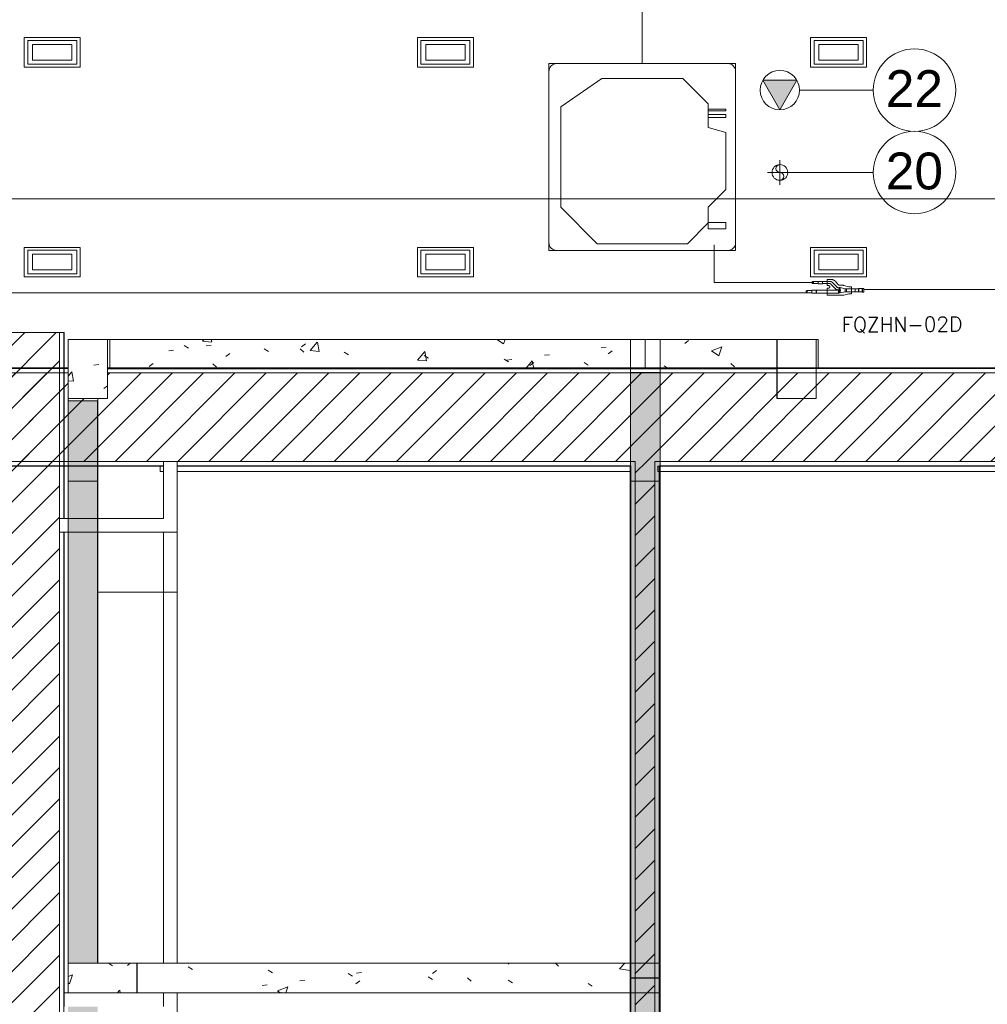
# Model space of a CAD drawing. Header units: metres. Extents: x 3 to 43.5, y -74 to -48.5.
# Tile 16 of 209: x 11.5 to 16.4, y -57.6 to -52.6. Entities that reach past the tile are written whole.
import ezdxf

# ---------------------------------------------------------------- set-up
doc = ezdxf.new("R2010")
doc.units = ezdxf.units.M
doc.linetypes.add('IMPORT-DASHDOT', pattern=[25.4, 12.7, -6.35, 0, -6.35])
doc.linetypes.add('Oculto 1_5', pattern=[0.0022, 0.0015, -0.0007])
for name, color, linetype, lineweight, true_color in [('1PAV - FRIG_dwg', 7, 'Continuous', 18, 0x767676), ('HVAC-RFNT', 30, 'Continuous', 18, 0xff7f00), ('M-EQPM-IDEN', 1, 'Continuous', 9, 0xff0000), ('M-MNTG-IDEN', 1, 'Continuous', 9, 0xff0000), ('TUB_FRIGO', 30, 'Continuous', 18, 0xff7f00)]:
    doc.layers.add(name, color=color, linetype=linetype, lineweight=lineweight, true_color=true_color)
for name, color, linetype, lineweight in [('A-CLNG', 7, 'Continuous', 18), ('A-COLS', 7, 'Continuous', 18), ('A-WALL', 7, 'Continuous', 18), ('A-WALL-PATT', 7, 'Continuous', 18), ('E-LITE-EQPM', 7, 'Continuous', 18), ('G-ANNO-SYMB', 7, 'Continuous', 9), ('I-WALL', 7, 'Continuous', 18), ('M-EQPM', 7, 'Continuous', 18), ('M-MNTG', 7, 'Continuous', 18), ('S-BEAM', 7, 'Continuous', 18), ('S-COLS', 7, 'Continuous', 18)]:
    doc.layers.add(name, color=color, linetype=linetype, lineweight=lineweight)
doc.styles.add('Arial_1', font='arial.ttf', dxfattribs={"height": 0.1875})
doc.styles.add('RomanS', font='romans__.ttf', dxfattribs={"height": 0.075})
pattern_1 = [(50, (21.555, -62.9), (0.546555, -0.047815), [0.05715, -0.62865]), (355, (21.555, -62.9), (-0.105728, 0.573166), [0.04572, -0.50292]), (100.451, (21.601, -62.904), (0.440828, 0.525349), [0.04857, -0.53427]), (46.184, (21.555, -62.748), (0.813237, -0.12613), [0.08573, -0.94298]), (96.636, (21.623, -62.758), (0.712212, 0.742287), [0.07286, -0.80141]), (351.184, (21.555, -62.748), (0.712217, 0.742274), [0.06858, -0.75438]), (21, (21.631, -62.786), (0.454846, -0.306795), [0.05715, -0.62865]), (326, (21.631, -62.786), (0.185405, 0.55256), [0.04572, -0.50292]), (71.451, (21.669, -62.811), (0.640251, 0.245763), [0.04857, -0.53427]), (37.5, (21.555, -62.9), (0.009261, 0.2536672), [0.02515, -0.47168, 0.02515, -0.48539, -0.50482]), (37.5, (21.555, -62.9), (0.009261, 0.2536672), [-1.007, 0.02515, -0.47968]), (7.5, (21.555, -62.9), (0.200456, 0.300546), [0.02515, -0.26594, 0.02515, -0.46025, -0.1924]), (7.5, (21.555, -62.9), (0.200456, 0.300546), [-0.77648, 0.02515, -0.16726]), (327.5, (21.385, -62.9), (0.4067682, -0.0171882), [0.02515, -0.16535, 0.02515, -0.56921, -0.78867]), (327.5, (21.385, -62.9), (0.4067682, -0.0171882), [-0.78486, 0.02515, -0.76352]), (317.5, (21.309, -62.9), (0.444383, 0.0762794), [0.02515, -0.2225, 0.02515, -0.36957, -0.56007]), (317.5, (21.309, -62.9), (0.444383, 0.0762794), [-0.64237, 0.02515, -0.53492])]
pattern_2 = [(45, (21.555, -62.9), (-0.0795495, 0.0795495), [])]

# ---------------------------------------------------------------- blocks, each defined once
blk = doc.blocks.new('Concreto-Retangular-Coluna - 20 X 30-8055831-1PAV - FRIGORÍFICA')
at = {"layer": 'S-COLS', "true_color": 0xaaaaaa}
h = blk.add_hatch(dxfattribs=at)
h.set_pattern_fill('FP_19', color=253, style=0, pattern_type=2)
h.set_pattern_definition([(230, (-9.715, 8.553), (-0.546555, 0.047815), [0.05715, -0.62865]), (175, (-9.715, 8.553), (0.105728, -0.573166), [0.04572, -0.50292]), (280.451, (-9.761, 8.557), (-0.440828, -0.52535), [0.04857, -0.53427]), (226.184, (-9.715, 8.401), (-0.813237, 0.12613), [0.08572, -0.94297]), (276.636, (-9.783, 8.411), (-0.71221, -0.742287), [0.07286, -0.80141]), (171.184, (-9.715, 8.401), (-0.712217, -0.742274), [0.06858, -0.75438]), (201, (-9.792, 8.439), (-0.454846, 0.306795), [0.05715, -0.62865]), (146, (-9.792, 8.439), (-0.185405, -0.55256), [0.04572, -0.50292]), (251.451, (-9.83, 8.464), (-0.64025, -0.245763), [0.04857, -0.53427]), (217.5, (-9.715, 8.553), (-0.009261, -0.2536672), [0.02515, -0.47168, 0.02515, -0.48539, -0.50483]), (217.5, (-9.715, 8.553), (-0.009261, -0.2536672), [-1.007, 0.02515, -0.47968]), (187.5, (-9.715, 8.553), (-0.200456, -0.300546), [0.02515, -0.26594, 0.02515, -0.46025, -0.19241]), (187.5, (-9.715, 8.553), (-0.200456, -0.300546), [-0.77648, 0.02515, -0.16726]), (147.5, (-9.545, 8.553), (-0.4067682, 0.0171882), [0.02515, -0.16535, 0.02515, -0.56921, -0.78867]), (147.5, (-9.545, 8.553), (-0.4067682, 0.0171882), [-0.78486, 0.02515, -0.76352]), (137.5, (-9.469, 8.553), (-0.444383, -0.076279), [0.02515, -0.2225, 0.02515, -0.36957, -0.56007]), (137.5, (-9.469, 8.553), (-0.444383, -0.076279), [-0.64237, 0.02515, -0.53492])])
h.paths.add_polyline_path([(0.1, 0.15), (-0.1, 0.15), (-0.1, -0.15), (0.1, -0.15)])
at = {"layer": 'S-COLS', "color": 253, "true_color": 0xaaaaaa}
for p, q in [((0.1, 0.15), (-0.1, 0.15)), ((-0.1, 0.15), (-0.1, -0.15)), ((0.1, -0.15), (0.1, 0.15)), ((-0.1, -0.15), (0.1, -0.15))]:
    blk.add_line(p, q, dxfattribs=at)
blk = doc.blocks.new('Paredes 25 - Paredes 21-7862988-1PAV - FRIGORÍFICA')
at = {"layer": 'A-WALL', "color": 253, "true_color": 0xaaaaaa}
for p, q in [((12.2076, -54.8416), (12.2076, -54.8679)), ((12.224, -54.8679), (12.2076, -54.8679)), ((14.599, -54.8679), (12.294, -54.8679)), ((32.649, -54.8415), (14.7398, -54.8415)), ((14.7398, -54.8415), (14.7398, -54.8679)), ((14.7398, -54.8679), (32.649, -54.8679))]:
    blk.add_line(p, q, dxfattribs=at)
blk = doc.blocks.new('Light_-_LED_Recessed_fixture_-_Double_19510 - Light_-_LED_Recessed_fixture_-_Double_19510-V137-1PAV - FRIGORÍFICA')
at = {"layer": 'E-LITE-EQPM', "color": 253, "true_color": 0xaaaaaa}
for p, q in [((-0.1425, 0.075), (-0.1425, -0.075)), ((0.1425, 0.075), (-0.1425, 0.075)), ((-0.1425, 0.075), (-0.1425, -0.075)), ((0.1425, 0.075), (-0.1425, 0.075)), ((0.125, 0.06), (-0.125, 0.06)), ((-0.125, 0.06), (-0.125, -0.06)), ((0.125, 0.06), (-0.125, 0.06)), ((-0.125, 0.06), (-0.125, -0.06)), ((0.125, -0.06), (0.125, 0.06)), ((0.125, -0.06), (0.125, 0.06)), ((0.1425, -0.075), (0.1425, 0.075)), ((0.1425, -0.075), (0.1425, 0.075)), ((0.1, 0.04), (-0.1, 0.04)), ((-0.1, 0.04), (-0.1, -0.04)), ((0.1, 0.04), (-0.1, 0.04)), ((-0.1, 0.04), (-0.1, -0.04)), ((0.1, -0.04), (0.1, 0.04)), ((0.1, -0.04), (0.1, 0.04)), ((-0.1, -0.04), (0.1, -0.04)), ((-0.1, -0.04), (0.1, -0.04)), ((-0.1425, -0.075), (0.1425, -0.075)), ((-0.1425, -0.075), (0.1425, -0.075)), ((-0.125, -0.06), (0.125, -0.06)), ((-0.125, -0.06), (0.125, -0.06))]:
    blk.add_line(p, q, dxfattribs=at)
blk = doc.blocks.new('Light_-_LED_Recessed_fixture_-_Double_19510 - Light_-_LED_Recessed_fixture_-_Double_19510-V138-1PAV - FRIGORÍFICA')
at = {"layer": 'E-LITE-EQPM', "color": 253, "true_color": 0xaaaaaa}
for p, q in [((-0.1425, 0.075), (-0.1425, -0.075)), ((0.1425, 0.075), (-0.1425, 0.075)), ((-0.1425, 0.075), (-0.1425, -0.075)), ((0.1425, 0.075), (-0.1425, 0.075)), ((0.125, 0.06), (-0.125, 0.06)), ((-0.125, 0.06), (-0.125, -0.06)), ((0.125, 0.06), (-0.125, 0.06)), ((-0.125, 0.06), (-0.125, -0.06)), ((0.125, -0.06), (0.125, 0.06)), ((0.125, -0.06), (0.125, 0.06)), ((0.1425, -0.075), (0.1425, 0.075)), ((0.1425, -0.075), (0.1425, 0.075)), ((0.1, 0.04), (-0.1, 0.04)), ((-0.1, 0.04), (-0.1, -0.04)), ((0.1, 0.04), (-0.1, 0.04)), ((-0.1, 0.04), (-0.1, -0.04)), ((0.1, -0.04), (0.1, 0.04)), ((0.1, -0.04), (0.1, 0.04)), ((-0.1, -0.04), (0.1, -0.04)), ((-0.1, -0.04), (0.1, -0.04)), ((-0.1425, -0.075), (0.1425, -0.075)), ((-0.1425, -0.075), (0.1425, -0.075)), ((-0.125, -0.06), (0.125, -0.06)), ((-0.125, -0.06), (0.125, -0.06))]:
    blk.add_line(p, q, dxfattribs=at)
blk = doc.blocks.new('Light_-_LED_Recessed_fixture_-_Double_19510 - Light_-_LED_Recessed_fixture_-_Double_19510-V139-1PAV - FRIGORÍFICA')
at = {"layer": 'E-LITE-EQPM', "color": 253, "true_color": 0xaaaaaa}
for p, q in [((-0.1425, 0.075), (-0.1425, -0.075)), ((0.1425, 0.075), (-0.1425, 0.075)), ((-0.1425, 0.075), (-0.1425, -0.075)), ((0.1425, 0.075), (-0.1425, 0.075)), ((0.125, 0.06), (-0.125, 0.06)), ((-0.125, 0.06), (-0.125, -0.06)), ((0.125, 0.06), (-0.125, 0.06)), ((-0.125, 0.06), (-0.125, -0.06)), ((0.125, -0.06), (0.125, 0.06)), ((0.125, -0.06), (0.125, 0.06)), ((0.1425, -0.075), (0.1425, 0.075)), ((0.1425, -0.075), (0.1425, 0.075)), ((0.1, 0.04), (-0.1, 0.04)), ((-0.1, 0.04), (-0.1, -0.04)), ((0.1, 0.04), (-0.1, 0.04)), ((-0.1, 0.04), (-0.1, -0.04)), ((0.1, -0.04), (0.1, 0.04)), ((0.1, -0.04), (0.1, 0.04)), ((-0.1, -0.04), (0.1, -0.04)), ((-0.1, -0.04), (0.1, -0.04)), ((-0.1425, -0.075), (0.1425, -0.075)), ((-0.1425, -0.075), (0.1425, -0.075)), ((-0.125, -0.06), (0.125, -0.06)), ((-0.125, -0.06), (0.125, -0.06))]:
    blk.add_line(p, q, dxfattribs=at)
blk = doc.blocks.new('Light_-_LED_Recessed_fixture_-_Double_19510 - Light_-_LED_Recessed_fixture_-_Double_19510-V140-1PAV - FRIGORÍFICA')
at = {"layer": 'E-LITE-EQPM', "color": 253, "true_color": 0xaaaaaa}
for p, q in [((-0.1425, 0.075), (-0.1425, -0.075)), ((0.1425, 0.075), (-0.1425, 0.075)), ((-0.1425, 0.075), (-0.1425, -0.075)), ((0.1425, 0.075), (-0.1425, 0.075)), ((0.125, 0.06), (-0.125, 0.06)), ((-0.125, 0.06), (-0.125, -0.06)), ((0.125, 0.06), (-0.125, 0.06)), ((-0.125, 0.06), (-0.125, -0.06)), ((0.125, -0.06), (0.125, 0.06)), ((0.125, -0.06), (0.125, 0.06)), ((0.1425, -0.075), (0.1425, 0.075)), ((0.1425, -0.075), (0.1425, 0.075)), ((0.1, 0.04), (-0.1, 0.04)), ((-0.1, 0.04), (-0.1, -0.04)), ((0.1, 0.04), (-0.1, 0.04)), ((-0.1, 0.04), (-0.1, -0.04)), ((0.1, -0.04), (0.1, 0.04)), ((0.1, -0.04), (0.1, 0.04)), ((-0.1, -0.04), (0.1, -0.04)), ((-0.1, -0.04), (0.1, -0.04)), ((-0.1425, -0.075), (0.1425, -0.075)), ((-0.1425, -0.075), (0.1425, -0.075)), ((-0.125, -0.06), (0.125, -0.06)), ((-0.125, -0.06), (0.125, -0.06))]:
    blk.add_line(p, q, dxfattribs=at)
blk = doc.blocks.new('Light_-_LED_Recessed_fixture_-_Double_19510 - Light_-_LED_Recessed_fixture_-_Double_19510-V141-1PAV - FRIGORÍFICA')
at = {"layer": 'E-LITE-EQPM', "color": 253, "true_color": 0xaaaaaa}
for p, q in [((-0.1425, 0.075), (-0.1425, -0.075)), ((0.1425, 0.075), (-0.1425, 0.075)), ((-0.1425, 0.075), (-0.1425, -0.075)), ((0.1425, 0.075), (-0.1425, 0.075)), ((0.125, 0.06), (-0.125, 0.06)), ((-0.125, 0.06), (-0.125, -0.06)), ((0.125, 0.06), (-0.125, 0.06)), ((-0.125, 0.06), (-0.125, -0.06)), ((0.125, -0.06), (0.125, 0.06)), ((0.125, -0.06), (0.125, 0.06)), ((0.1425, -0.075), (0.1425, 0.075)), ((0.1425, -0.075), (0.1425, 0.075)), ((0.1, 0.04), (-0.1, 0.04)), ((-0.1, 0.04), (-0.1, -0.04)), ((0.1, 0.04), (-0.1, 0.04)), ((-0.1, 0.04), (-0.1, -0.04)), ((0.1, -0.04), (0.1, 0.04)), ((0.1, -0.04), (0.1, 0.04)), ((-0.1, -0.04), (0.1, -0.04)), ((-0.1, -0.04), (0.1, -0.04)), ((-0.1425, -0.075), (0.1425, -0.075)), ((-0.1425, -0.075), (0.1425, -0.075)), ((-0.125, -0.06), (0.125, -0.06)), ((-0.125, -0.06), (0.125, -0.06))]:
    blk.add_line(p, q, dxfattribs=at)
blk = doc.blocks.new('Light_-_LED_Recessed_fixture_-_Double_19510 - Light_-_LED_Recessed_fixture_-_Double_19510-V142-1PAV - FRIGORÍFICA')
at = {"layer": 'E-LITE-EQPM', "color": 253, "true_color": 0xaaaaaa}
for p, q in [((-0.1425, 0.075), (-0.1425, -0.075)), ((0.1425, 0.075), (-0.1425, 0.075)), ((-0.1425, 0.075), (-0.1425, -0.075)), ((0.1425, 0.075), (-0.1425, 0.075)), ((0.125, 0.06), (-0.125, 0.06)), ((-0.125, 0.06), (-0.125, -0.06)), ((0.125, 0.06), (-0.125, 0.06)), ((-0.125, 0.06), (-0.125, -0.06)), ((0.125, -0.06), (0.125, 0.06)), ((0.125, -0.06), (0.125, 0.06)), ((0.1425, -0.075), (0.1425, 0.075)), ((0.1425, -0.075), (0.1425, 0.075)), ((0.1, 0.04), (-0.1, 0.04)), ((-0.1, 0.04), (-0.1, -0.04)), ((0.1, 0.04), (-0.1, 0.04)), ((-0.1, 0.04), (-0.1, -0.04)), ((0.1, -0.04), (0.1, 0.04)), ((0.1, -0.04), (0.1, 0.04)), ((-0.1, -0.04), (0.1, -0.04)), ((-0.1, -0.04), (0.1, -0.04)), ((-0.1425, -0.075), (0.1425, -0.075)), ((-0.1425, -0.075), (0.1425, -0.075)), ((-0.125, -0.06), (0.125, -0.06)), ((-0.125, -0.06), (0.125, -0.06))]:
    blk.add_line(p, q, dxfattribs=at)
blk = doc.blocks.new('4 GRE - ESCOLA DE CINEMA E AUDIOVISUAL CINE REX R07_rvt-1-1PAV - FRIGORÍFICA')
at = {"layer": 'A-WALL-PATT', "true_color": 0xd4d4d4}
h = blk.add_hatch(dxfattribs=at)
h.set_pattern_fill('FP_2', color=254, style=0, pattern_type=2)
h.set_pattern_definition(pattern_2)
h.paths.add_polyline_path([(11.5198, -71.4969), (11.5198, -71.4719), (11.6948, -71.4719), (11.6948, -69.3076), (11.2448, -69.3076), (11.2448, -71.4969), (11.4189, -71.4969)])
h.paths.add_polyline_path([(11.6948, -68.5576), (11.6948, -54.1615), (11.2448, -54.1615), (11.2448, -68.5576), (11.4698, -68.5576)])
h = blk.add_hatch(dxfattribs=at)
h.set_pattern_fill('FP_1', color=254, style=0, pattern_type=2)
h.set_pattern_definition(pattern_1)
h.paths.add_polyline_path([(11.7173, -71.4719), (11.7198, -71.4719), (11.7198, -69.2826), (11.4698, -69.2826), (11.4698, -69.2851), (11.7173, -69.2851), (11.7173, -70.7665)])
h.paths.add_polyline_path([(11.4698, -68.5826), (11.7198, -68.5826), (11.7198, -55.1765), (11.7173, -55.1765), (11.7173, -68.5801), (11.4698, -68.5801)])
h.paths.add_polyline_path([(11.7173, -55.1065), (11.7198, -55.1065), (11.7198, -54.1615), (11.7173, -54.1615), (11.7173, -54.8736)])
h = blk.add_hatch(dxfattribs=at)
h.set_pattern_fill('FP_1', color=254, style=0, pattern_type=2)
h.set_pattern_definition(pattern_1)
h.paths.add_polyline_path([(5.0212, -54.839), (5.0212, -54.344), (11.7396, -54.344), (11.7396, -54.3415), (5.0187, -54.3415), (5.0187, -54.839)])
h.paths.add_polyline_path([(34.6671, -54.344), (34.6671, -54.3415), (22.5848, -54.3415), (22.5848, -54.344), (34.326, -54.344)])
h.paths.add_polyline_path([(21.261, -54.344), (21.261, -54.3415), (19.4485, -54.3415), (19.4485, -54.344), (21.2362, -54.344)])
h.paths.add_polyline_path([(21.8907, -54.344), (22.4398, -54.344), (22.4398, -54.3415), (21.406, -54.3415), (21.406, -54.344)])
h.paths.add_polyline_path([(19.3185, -54.344), (19.3185, -54.3415), (11.9396, -54.3415), (11.9396, -54.344), (18.6183, -54.344)])
h = blk.add_hatch(dxfattribs=at)
h.set_pattern_fill('FP_2', color=254, style=0, pattern_type=2)
h.set_pattern_definition(pattern_2)
h.paths.add_polyline_path([(33.094, -54.8165), (34.6921, -54.8165), (34.6921, -54.3665), (11.9396, -54.3665), (11.9396, -54.4969), (11.7396, -54.4969), (11.7396, -54.3665), (5.0437, -54.3665), (5.0437, -54.8165), (33.0171, -54.8165)])
h = blk.add_hatch(dxfattribs=at)
h.set_pattern_fill('FP_2', color=254, style=0, pattern_type=2)
h.set_pattern_definition(pattern_2)
h.paths.add_polyline_path([(14.624, -67.9676), (14.724, -67.9676), (14.724, -54.8165), (14.624, -54.8165), (14.624, -67.9451)])
h = blk.add_hatch(dxfattribs=at)
h.set_pattern_fill('FP_1', color=254, style=0, pattern_type=2)
h.set_pattern_definition(pattern_1)
h.paths.add_polyline_path([(34.6671, -54.8415), (34.6671, -54.839), (33.1165, -54.839), (33.1165, -54.8415), (34.326, -54.8415)])
h.paths.add_polyline_path([(32.6515, -54.8415), (32.6515, -54.839), (14.7465, -54.839), (14.7465, -54.8415), (32.649, -54.8415)])
h.paths.add_polyline_path([(14.6015, -54.8415), (14.6015, -54.839), (12.294, -54.839), (12.294, -54.8415), (14.599, -54.8415)])
h.paths.add_polyline_path([(12.224, -54.8415), (12.224, -54.839), (6.8368, -54.839), (6.8374, -54.8415), (12.0734, -54.8415)])
h.paths.add_polyline_path([(6.6918, -54.8415), (6.6918, -54.839), (5.0187, -54.839), (5.0187, -54.8415), (6.6893, -54.8415)])
h = blk.add_hatch(dxfattribs=at)
h.set_pattern_fill('FP_1', color=254, style=0, pattern_type=2)
h.set_pattern_definition(pattern_1)
h.paths.add_polyline_path([(14.599, -67.9426), (14.6015, -67.9426), (14.6015, -54.8415), (14.599, -54.8415), (14.599, -67.5879)])
h = blk.add_hatch(dxfattribs=at)
h.set_pattern_fill('FP_1', color=254, style=0, pattern_type=2)
h.set_pattern_definition(pattern_1)
h.paths.add_polyline_path([(14.7465, -67.9426), (14.749, -67.9419), (14.749, -54.8415), (14.7465, -54.8415), (14.7465, -67.5879)])
at = {"layer": 'S-BEAM', "true_color": 0xaaaaaa}
h = blk.add_hatch(dxfattribs=at)
h.set_pattern_fill('FP_1', color=253, style=0, pattern_type=2)
h.set_pattern_definition(pattern_1)
h.paths.add_polyline_path([(15.344, -54.3465), (15.344, -54.1969), (11.9523, -54.1965), (11.9523, -54.3465), (14.6913, -54.3465)])
h = blk.add_hatch(dxfattribs=at)
h.set_pattern_fill('FP_1', color=253, style=0, pattern_type=2)
h.set_pattern_definition(pattern_1)
h.paths.add_polyline_path([(14.6913, -68.2976), (14.7507, -68.2976), (14.7507, -54.3654), (14.6007, -54.3654), (14.6007, -68.2976)])
h = blk.add_hatch(dxfattribs=at)
h.set_pattern_fill('FP_1', color=253, style=0, pattern_type=2)
h.set_pattern_definition(pattern_1)
h.paths.add_polyline_path([(11.889, -68.1835), (11.889, -65.4854), (11.739, -65.4854), (11.739, -68.1835)])
h.paths.add_polyline_path([(11.739, -65.2854), (11.889, -65.2854), (11.889, -65.0909), (11.739, -65.0909), (11.739, -65.2039)])
h.paths.add_polyline_path([(11.739, -65.0209), (11.889, -65.0209), (11.889, -63.7209), (11.739, -63.7209), (11.739, -64.4093)])
h.paths.add_polyline_path([(11.7619, -63.6509), (11.889, -63.6509), (11.889, -63.3562), (11.739, -63.3562), (11.739, -63.6509)])
h.paths.add_polyline_path([(11.889, -63.1562), (11.889, -61.227), (11.739, -61.227), (11.739, -63.1562)])
h.paths.add_polyline_path([(11.889, -61.027), (11.889, -59.3985), (11.739, -59.3985), (11.739, -61.027)])
h.paths.add_polyline_path([(11.889, -59.1985), (11.889, -58.9619), (11.739, -58.9619), (11.739, -59.1985)])
h.paths.add_polyline_path([(11.8608, -58.8919), (11.889, -58.8919), (11.889, -57.5884), (11.739, -57.5884), (11.739, -58.8919)])
h.paths.add_polyline_path([(11.739, -57.3684), (11.889, -57.3684), (11.889, -54.5096), (11.739, -54.5096), (11.739, -57.2575)])
h = blk.add_hatch(dxfattribs=at)
h.set_pattern_fill('FP_1', color=253, style=0, pattern_type=2)
h.set_pattern_definition(pattern_1)
h.paths.add_polyline_path([(12.224, -57.5184), (14.599, -57.5184), (14.599, -57.3684), (12.089, -57.3684), (12.089, -57.5184)])
at = {"layer": 'S-COLS', "true_color": 0xaaaaaa}
h = blk.add_hatch(dxfattribs=at)
h.set_pattern_fill('FP_1', color=253, style=0, pattern_type=2)
h.set_pattern_definition(pattern_1)
h.paths.add_polyline_path([(12.089, -57.5184), (12.089, -57.3684), (11.739, -57.3684), (11.739, -57.5184), (12.0734, -57.5184)])
at = {"layer": 'A-CLNG', "color": 253, "true_color": 0xaaaaaa}
for p, q in [((12.294, -55.1765), (12.294, -55.4813)), ((12.294, -55.4813), (11.8903, -55.4813))]:
    blk.add_line(p, q, dxfattribs=at)
at = {"layer": 'A-WALL', "color": 253, "true_color": 0xaaaaaa}
for p, q in [((11.7198, -54.1615), (11.2198, -54.1615)), ((11.6948, -55.1065), (11.6948, -54.1615)), ((11.7173, -55.1065), (11.7173, -54.1615)), ((11.7198, -55.1065), (11.7198, -54.1615)), ((15.554, -54.1969), (15.5453, -54.1969)), ((15.554, -54.1969), (15.554, -54.3415)), ((11.7396, -54.3415), (5.0187, -54.3415)), ((5.0212, -54.344), (11.7396, -54.344)), ((5.0437, -54.3665), (11.7396, -54.3665)), ((19.3185, -54.3415), (11.9396, -54.3415)), ((11.9396, -54.344), (19.3185, -54.344)), ((11.9396, -54.3665), (19.3185, -54.3665)), ((6.8143, -54.8165), (12.224, -54.8165)), ((12.224, -54.8165), (12.294, -54.8165)), ((12.224, -54.8165), (12.294, -54.8165)), ((12.224, -54.839), (12.224, -54.8165)), ((12.294, -54.8165), (14.624, -54.8165)), ((12.294, -54.839), (12.294, -54.8165)), ((14.624, -54.839), (14.624, -54.8165)), ((14.724, -54.839), (14.724, -54.8165)), ((14.724, -54.8165), (32.674, -54.8165)), ((6.8368, -54.839), (12.224, -54.839)), ((6.8393, -54.8415), (12.224, -54.8415)), ((12.224, -54.8415), (12.224, -54.839)), ((12.294, -54.839), (14.6015, -54.839)), ((12.294, -54.8415), (12.294, -54.839)), ((12.294, -54.8415), (14.599, -54.8415)), ((14.599, -54.8415), (14.599, -67.9426)), ((14.6015, -54.8415), (14.6015, -54.839)), ((14.6015, -54.8415), (14.6015, -67.9426)), ((14.624, -54.8415), (14.624, -54.839)), ((14.624, -54.8415), (14.624, -67.9426)), ((14.724, -54.8415), (14.724, -54.839)), ((14.724, -54.8415), (14.724, -67.9426)), ((14.7465, -54.8415), (14.7465, -54.839)), ((14.7465, -54.839), (32.6515, -54.839)), ((14.7465, -54.8415), (14.7465, -67.9426)), ((14.749, -67.9155), (14.749, -54.8415)), ((14.749, -54.8415), (32.649, -54.8415)), ((11.6948, -55.1765), (11.6948, -55.1065)), ((11.7173, -55.1065), (11.6948, -55.1065)), ((11.6948, -55.1765), (11.6948, -55.1065)), ((11.7198, -55.1065), (11.7173, -55.1065)), ((11.6948, -68.5576), (11.6948, -55.1765)), ((11.7173, -55.1765), (11.6948, -55.1765)), ((11.7173, -68.5801), (11.7173, -55.1765)), ((11.7198, -55.1765), (11.7173, -55.1765)), ((11.7198, -57.5184), (11.7198, -55.1765))]:
    blk.add_line(p, q, dxfattribs=at)
at = {"layer": 'I-WALL', "color": 253, "true_color": 0xaaaaaa}
for p, q in [((12.224, -54.8415), (12.224, -55.1065)), ((12.294, -55.1065), (12.294, -54.8415)), ((12.224, -55.1065), (11.7198, -55.1065)), ((12.294, -55.1765), (12.294, -55.1065)), ((11.7198, -55.1765), (12.294, -55.1765)), ((12.224, -57.3684), (12.224, -55.1765)), ((12.294, -55.1765), (12.294, -57.3684)), ((11.7198, -57.5184), (12.224, -57.5184)), ((11.7198, -57.5184), (11.7198, -57.5884)), ((12.224, -57.5884), (12.224, -57.5184)), ((12.294, -57.5184), (12.294, -59.2235))]:
    blk.add_line(p, q, dxfattribs=at)
at = {"layer": 'S-BEAM', "color": 253, "true_color": 0xaaaaaa}
for p, q in [((11.9523, -54.1965), (11.9523, -54.3465)), ((15.4226, -54.1965), (11.9523, -54.1965)), ((15.344, -54.3465), (15.344, -54.1969)), ((15.344, -54.1969), (15.4226, -54.1969)), ((15.4226, -54.1969), (15.4226, -54.1965)), ((11.9523, -54.3465), (15.344, -54.3465)), ((14.7507, -54.3654), (14.6007, -54.3654)), ((14.6007, -54.3654), (14.6007, -68.2976)), ((14.7507, -68.2976), (14.7507, -54.3654)), ((11.889, -54.5096), (11.739, -54.5096)), ((11.739, -54.5096), (11.739, -57.3684)), ((11.889, -57.3684), (11.889, -54.5096)), ((11.739, -57.3684), (11.889, -57.3684)), ((14.599, -57.3684), (12.089, -57.3684)), ((12.089, -57.3684), (12.089, -57.5184)), ((14.599, -57.5184), (14.599, -57.3684)), ((12.224, -57.5184), (14.599, -57.5184))]:
    blk.add_line(p, q, dxfattribs=at)
at = {"layer": 'S-COLS', "color": 253, "true_color": 0xaaaaaa}
for p, q in [((15.344, -54.1969), (15.344, -54.4969)), ((15.544, -54.1969), (15.344, -54.1969)), ((15.544, -54.4969), (15.544, -54.1969)), ((15.344, -54.4969), (15.544, -54.4969)), ((11.889, -57.3684), (11.739, -57.3684)), ((11.739, -57.3684), (11.739, -57.5184)), ((12.089, -57.3684), (11.889, -57.3684)), ((12.089, -57.5184), (12.089, -57.3684))]:
    blk.add_line(p, q, dxfattribs=at)
at = {"layer": 'A-WALL', "color": 253, "lineweight": 18, "true_color": 0xaaaaaa}
blk.add_blockref('Paredes 25 - Paredes 21-7862988-1PAV - FRIGORÍFICA', (0, 0), dxfattribs=at)
at = {"layer": 'E-LITE-EQPM', "color": 253, "lineweight": 18, "true_color": 0xaaaaaa, "rotation": 180}
for name, p in [('Light_-_LED_Recessed_fixture_-_Double_19510 - Light_-_LED_Recessed_fixture_-_Double_19510-V141-1PAV - FRIGORÍFICA', (11.6585, -52.7365)), ('Light_-_LED_Recessed_fixture_-_Double_19510 - Light_-_LED_Recessed_fixture_-_Double_19510-V139-1PAV - FRIGORÍFICA', (13.6585, -52.7365)), ('Light_-_LED_Recessed_fixture_-_Double_19510 - Light_-_LED_Recessed_fixture_-_Double_19510-V137-1PAV - FRIGORÍFICA', (15.6585, -52.7365)), ('Light_-_LED_Recessed_fixture_-_Double_19510 - Light_-_LED_Recessed_fixture_-_Double_19510-V142-1PAV - FRIGORÍFICA', (11.6585, -53.8035)), ('Light_-_LED_Recessed_fixture_-_Double_19510 - Light_-_LED_Recessed_fixture_-_Double_19510-V140-1PAV - FRIGORÍFICA', (13.6585, -53.8035)), ('Light_-_LED_Recessed_fixture_-_Double_19510 - Light_-_LED_Recessed_fixture_-_Double_19510-V138-1PAV - FRIGORÍFICA', (15.6585, -53.8035))]:
    blk.add_blockref(name, p, dxfattribs=at)
at = {"layer": 'S-COLS', "color": 253, "lineweight": 18, "true_color": 0xaaaaaa, "rotation": 180}
blk.add_blockref('Concreto-Retangular-Coluna - 20 X 30-8055831-1PAV - FRIGORÍFICA', (11.8396, -54.3469), dxfattribs=at)
blk = doc.blocks.new('Family - V266-299354-1PAV - FRIGORÍFICA')
at = {"layer": 'S-BEAM', "color": 253, "true_color": 0xaaaaaa}
for p, q in [((1.33, 0.075), (-1.33, 0.075)), ((-1.33, 0.075), (-1.33, -0.075)), ((1.33, -0.075), (1.33, 0.075)), ((-1.1963, -0.075), (1.33, -0.075))]:
    blk.add_line(p, q, dxfattribs=at)
blk = doc.blocks.new('Family - V274-299434-1PAV - FRIGORÍFICA')
at = {"layer": 'S-BEAM', "color": 253, "true_color": 0xaaaaaa}
for p, q in [((0.075, 0.92755), (-0.075, 0.92755)), ((-0.075, 0.92755), (-0.075, -0.92755)), ((0.075, -0.92755), (0.075, 0.92755)), ((-0.075, -0.92755), (0.075, -0.92755))]:
    blk.add_line(p, q, dxfattribs=at)
blk = doc.blocks.new('Family - V264-299684-1PAV - FRIGORÍFICA')
at = {"layer": 'S-BEAM', "color": 253, "true_color": 0xaaaaaa}
for p, q in [((0.2975, 0.075), (-0.2975, 0.075)), ((-0.2975, 0.075), (-0.2975, -0.075)), ((0.2975, -0.075), (0.2975, 0.075)), ((-0.2975, -0.075), (0.2975, -0.075))]:
    blk.add_line(p, q, dxfattribs=at)
blk = doc.blocks.new('Family - V264-299686-1PAV - FRIGORÍFICA')
at = {"layer": 'S-BEAM', "color": 253, "true_color": 0xaaaaaa}
for p, q in [((1.3675, 0.075), (-1.3675, 0.075)), ((-1.3675, 0.075), (-1.3675, -0.075)), ((1.3675, -0.075), (1.3675, 0.075)), ((-1.3675, -0.075), (1.3675, -0.075))]:
    blk.add_line(p, q, dxfattribs=at)
blk = doc.blocks.new('Family - V272-299794-1PAV - FRIGORÍFICA')
at = {"layer": 'S-BEAM', "color": 253, "true_color": 0xaaaaaa}
for p, q in [((-0.075, 0.20985), (-0.075, -0.20985)), ((0.075, -0.20985), (0.075, 0.20985)), ((-0.075, -0.20985), (0.075, -0.20985))]:
    blk.add_line(p, q, dxfattribs=at)
blk = doc.blocks.new('Family - V272-299796-1PAV - FRIGORÍFICA')
at = {"layer": 'S-BEAM', "color": 253, "true_color": 0xaaaaaa}
for p, q in [((0.075, 1.2259), (-0.075, 1.2259)), ((-0.075, 1.2259), (-0.075, -1.2259)), ((0.075, -1.2259), (0.075, 1.2259)), ((-0.075, -1.2259), (0.075, -1.2259))]:
    blk.add_line(p, q, dxfattribs=at)
blk = doc.blocks.new('Family - V274-299798-1PAV - FRIGORÍFICA')
at = {"layer": 'S-BEAM', "color": 253, "true_color": 0xaaaaaa}
for p, q in [((0.075, 0.35985), (-0.075, 0.35985)), ((-0.075, 0.35985), (-0.075, -0.35985)), ((0.075, -0.35985), (0.075, 0.35985)), ((-0.075, -0.35985), (0.075, -0.35985))]:
    blk.add_line(p, q, dxfattribs=at)
blk = doc.blocks.new('Family - V274-299800-1PAV - FRIGORÍFICA')
at = {"layer": 'S-BEAM', "color": 253, "true_color": 0xaaaaaa}
for p, q in [((0.075, 1.2634), (-0.075, 1.2634)), ((-0.075, 1.2634), (-0.075, -1.2634)), ((0.075, -1.2634), (0.075, 1.2634)), ((-0.075, -1.2634), (0.075, -1.2634))]:
    blk.add_line(p, q, dxfattribs=at)
blk = doc.blocks.new('Family - P11-299864-1PAV - FRIGORÍFICA')
at = {"layer": 'S-COLS', "color": 253, "true_color": 0xaaaaaa}
blk.add_line((0.1, -0.15), (0.1, 0.15), dxfattribs=at)
blk = doc.blocks.new('Family - P11-301528-1PAV - FRIGORÍFICA')
at = {"layer": 'S-COLS', "color": 253, "true_color": 0xaaaaaa}
blk.add_line((0.1, -0.15), (0.1, 0.15), dxfattribs=at)
blk = doc.blocks.new('Family - P23-299872-1PAV - FRIGORÍFICA')
at = {"layer": 'S-COLS', "color": 253, "true_color": 0xaaaaaa}
for p, q in [((0.175, 0.1), (-0.175, 0.1)), ((-0.175, 0.1), (-0.175, -0.05)), ((0.175, -0.05), (0.175, 0.1))]:
    blk.add_line(p, q, dxfattribs=at)
blk = doc.blocks.new('Family - P23-301540-1PAV - FRIGORÍFICA')
at = {"layer": 'S-COLS', "color": 253, "true_color": 0xaaaaaa}
for p, q in [((0.175, 0.1), (-0.175, 0.1)), ((-0.175, 0.1), (-0.175, -0.05)), ((0.175, -0.05), (0.175, 0.1))]:
    blk.add_line(p, q, dxfattribs=at)
blk = doc.blocks.new('Family - P12-299914-1PAV - FRIGORÍFICA')
at = {"layer": 'S-COLS', "color": 253, "true_color": 0xaaaaaa}
for p, q in [((-0.1, 0.15), (-0.1, -0.15)), ((0.1, 0.15), (-0.1, 0.15)), ((0.1, -0.15), (0.1, 0.15)), ((-0.1, -0.15), (0.1, -0.15))]:
    blk.add_line(p, q, dxfattribs=at)
blk = doc.blocks.new('Family - P12-301529-1PAV - FRIGORÍFICA')
at = {"layer": 'S-COLS', "color": 253, "true_color": 0xaaaaaa}
for p, q in [((-0.1, 0.15), (-0.1, -0.15)), ((0.1, 0.15), (-0.1, 0.15)), ((0.1, -0.15), (0.1, 0.15)), ((-0.1, -0.15), (0.1, -0.15))]:
    blk.add_line(p, q, dxfattribs=at)
blk = doc.blocks.new('ESTRUTURAL CINE REX _011_IFC-1-1PAV - FRIGORÍFICA')
at = {"layer": 'A-COLS', "color": 253, "lineweight": 18, "true_color": 0xaaaaaa}
for name, p in [('Family - P11-301528-1PAV - FRIGORÍFICA', (11.8403, -54.3469)), ('Family - P12-301529-1PAV - FRIGORÍFICA', (15.4453, -54.3469)), ('Family - P23-301540-1PAV - FRIGORÍFICA', (11.9153, -57.4684))]:
    blk.add_blockref(name, p, dxfattribs=at)
at = {"layer": 'S-BEAM', "color": 253, "lineweight": 18, "true_color": 0xaaaaaa}
for name, p in [('Family - V264-299686-1PAV - FRIGORÍFICA', (13.3078, -54.2719)), ('Family - V274-299798-1PAV - FRIGORÍFICA', (14.6753, -54.5568)), ('Family - V264-299684-1PAV - FRIGORÍFICA', (15.0478, -54.2719)), ('Family - V272-299794-1PAV - FRIGORÍFICA', (11.8153, -54.7068)), ('Family - V272-299796-1PAV - FRIGORÍFICA', (11.8153, -56.1425)), ('Family - V274-299800-1PAV - FRIGORÍFICA', (14.6753, -56.18)), ('Family - V266-299354-1PAV - FRIGORÍFICA', (13.4203, -57.4434)), ('Family - V274-299434-1PAV - FRIGORÍFICA', (14.6753, -58.371))]:
    blk.add_blockref(name, p, dxfattribs=at)
at = {"layer": 'S-COLS', "color": 253, "lineweight": 18, "true_color": 0xaaaaaa}
for name, p in [('Family - P11-299864-1PAV - FRIGORÍFICA', (11.8403, -54.3469)), ('Family - P12-299914-1PAV - FRIGORÍFICA', (15.4453, -54.3469)), ('Family - P23-299872-1PAV - FRIGORÍFICA', (11.9153, -57.4684))]:
    blk.add_blockref(name, p, dxfattribs=at)
blk = doc.blocks.new('V8 K7 4V 9_0-14_0kW - MIH100Q4HN18-939145-1PAV - FRIGORÍFICA')
at = {"layer": 'M-EQPM', "color": 1, "true_color": 0xff0000}
for p, q in [((-0.435, 0.475), (-0.475, 0.475)), ((-0.475, 0.475), (-0.475, 0.435)), ((0.435, 0.475), (-0.435, 0.475)), ((0.475, 0.475), (0.435, 0.475)), ((0.475, 0.435), (0.475, 0.475)), ((-0.475, 0.435), (-0.475, -0.435)), ((0.475, -0.435), (0.475, 0.435)), ((-0.2064, 0.3996), (-0.415, 0.255)), ((-0.415, 0.255), (-0.2064, 0.3996)), ((0.2064, 0.3996), (-0.2064, 0.3996)), ((-0.2064, 0.3996), (0.2064, 0.3996)), ((0.335, 0.271), (0.2064, 0.3996)), ((0.2064, 0.3996), (0.335, 0.271)), ((-0.415, 0.255), (-0.415, -0.255)), ((-0.415, -0.255), (-0.415, 0.255)), ((0.335, 0.151), (0.335, 0.271)), ((0.335, 0.271), (0.335, 0.151)), ((0.425, 0.2442), (0.335, 0.2442)), ((0.335, 0.2346), (0.425, 0.2346)), ((0.425, 0.2172), (0.335, 0.2172)), ((0.335, 0.2013), (0.425, 0.2013)), ((0.425, 0.2346), (0.425, 0.2442)), ((0.425, 0.2013), (0.425, 0.2172)), ((0.425, 0.125), (0.335, 0.151)), ((0.335, 0.151), (0.425, 0.125)), ((0.425, -0.165), (0.425, 0.125)), ((0.425, 0.125), (0.425, -0.165)), ((0.335, -0.255), (0.425, -0.165)), ((0.425, -0.165), (0.335, -0.255)), ((-0.415, -0.255), (-0.2296, -0.4404)), ((-0.2296, -0.4404), (-0.415, -0.255)), ((0.335, -0.335), (0.335, -0.255)), ((0.335, -0.255), (0.335, -0.335)), ((0.2296, -0.4404), (0.335, -0.335)), ((0.335, -0.335), (0.2296, -0.4404)), ((0.425, -0.333), (0.335, -0.333)), ((0.335, -0.3351), (0.335, -0.365)), ((0.425, -0.365), (0.425, -0.333)), ((0.335, -0.365), (0.425, -0.365)), ((-0.475, -0.435), (-0.475, -0.475)), ((-0.2296, -0.4404), (0.2296, -0.4404)), ((0.2296, -0.4404), (-0.2296, -0.4404)), ((0.475, -0.475), (0.475, -0.435)), ((-0.475, -0.475), (-0.435, -0.475)), ((-0.435, -0.475), (0.435, -0.475)), ((0.435, -0.475), (0.475, -0.475))]:
    blk.add_line(p, q, dxfattribs=at)
for centre, start, end in [((-0.435, 0.435), 90, 180), ((0.435, 0.435), 360, 90), ((-0.435, -0.435), 180, 270), ((0.435, -0.435), 270, 360)]:
    blk.add_arc(centre, 0.04, start, end, dxfattribs=at)
blk = doc.blocks.new('Ponto de força - PONTO DE FORÇA - EQUIPAMENTO-V65-1PAV - FRIGORÍFICA')
at = {"layer": 'M-MNTG', "linetype": 'Oculto 1_5', "true_color": 0xff0000}
blk.add_hatch(color=1, dxfattribs=at).paths.add_polyline_path([(0, -0.1), (0.0866, 0.05), (-0.0866, 0.05), (-0.0141, -0.0756)])
at = {"layer": 'M-MNTG'}
for p, q in [((0.0866, 0.05), (-0.0866, 0.05)), ((-0.0866, 0.05), (0, -0.1)), ((0, -0.1), (0.0866, 0.05))]:
    blk.add_line(p, q, dxfattribs=at)
blk.add_circle((0, 0), 0.1, dxfattribs=at)
blk = doc.blocks.new('Ponto de dreno - PONTO DE DRENO-878181-1PAV - FRIGORÍFICA')
at = {"layer": 'M-MNTG'}
for p, q in [((0, -0.0625), (0, 0.0625)), ((-0.0625, 0), (0.0625, 0)), ((0, 0.02), (0, 0))]:
    blk.add_line(p, q, dxfattribs=at)
blk.add_circle((0, 0), 0.04, dxfattribs=at)
for centre, start, end in [((0, 0.02), 90, 270), ((0, -0.02), 270, 90)]:
    blk.add_arc(centre, 0.02, start, end, dxfattribs=at)
blk = doc.blocks.new('1PAV - FRIG_dwg_A$C6C196F98-1155290-1PAV - FRIGORÍFICA')
at = {"layer": 'HVAC-RFNT'}
for p, q in [((-0.4485, 0.0013), (-0.4485, -0.0259)), ((-0.4352, 0.0756), (-0.4352, 0.0585)), ((-0.4125, -0.0259), (-0.4125, 0.0013)), ((-0.3936, 0.0566), (-0.3936, 0.0775)), ((-0.358, 0.0566), (-0.358, 0.0775)), ((-0.2136, 0.0218), (-0.2186, 0.0218)), ((-0.2178, -0.0252), (-0.2178, 0.0002)), ((-0.2038, 0.0028), (-0.2038, 0.0218)), ((-0.161, 0.0127), (-0.161, -0.0127)), ((-0.0735, -0.0134), (-0.0735, 0.0138)), ((-0.0436, -0.0146), (-0.0436, 0.0146)), ((-0.0106, -0.0157), (-0.0106, 0.0157)), ((-0.4902, -0.0017), (-0.4902, -0.0229)), ((-0.2155, -0.0218), (-0.2155, -0.0028)), ((-0.2136, -0.0017), (-0.2038, -0.0017)), ((-0.0754, -0.0127), (-0.1492, -0.0127))]:
    blk.add_line(p, q, dxfattribs=at)
at = {"layer": 'HVAC-RFNT', "color": 251, "true_color": 0x656565}
blk.add_line((-0.3167, -0.0434), (-0.1811, -0.0434), dxfattribs=at)
at = {"layer": 'HVAC-RFNT', "linetype": 'IMPORT-DASHDOT'}
blk.add_line((-0.2136, -0.0123), (-0.2038, -0.0123), dxfattribs=at)
at = {"layer": 'HVAC-RFNT', "color": 251, "linetype": 'IMPORT-DASHDOT', "true_color": 0x656565, "flags": 128}
for points in [[(-0.1811, -0.0434), (-0.1792, -0.043), (-0.1773, -0.043), (-0.1758, -0.0426), (-0.1739, -0.0422), (-0.1296, -0.0309), (-0.1277, -0.0305), (-0.1258, -0.0301), (-0.1239, -0.0297), (-0.122, -0.0297), (-0.1057, -0.0297), (-0.1057, 0.0297), (-0.122, 0.0297), (-0.1239, 0.0297), (-0.1258, 0.0301), (-0.1277, 0.0305), (-0.1296, 0.0309), (-0.1739, 0.0422), (-0.1758, 0.0426), (-0.1773, 0.043), (-0.1792, 0.0434), (-0.1811, 0.0434), (-0.2038, 0.0434), (-0.2053, 0.0434), (-0.2072, 0.0434), (-0.2087, 0.0438), (-0.2106, 0.0441), (-0.2121, 0.0445), (-0.2136, 0.0449), (-0.2155, 0.0456), (-0.2171, 0.0464), (-0.2186, 0.0472), (-0.2201, 0.0483), (-0.2212, 0.0491), (-0.2227, 0.0502), (-0.2239, 0.0513), (-0.225, 0.0525), (-0.2265, 0.054), (-0.2273, 0.0551), (-0.2398, 0.0714), (-0.2409, 0.0729), (-0.2417, 0.0741), (-0.2428, 0.0752), (-0.244, 0.0763), (-0.2451, 0.0775), (-0.2462, 0.079), (-0.2477, 0.0797), (-0.2489, 0.0809), (-0.25, 0.082), (-0.2515, 0.0831), (-0.2527, 0.0839), (-0.2542, 0.0847), (-0.2553, 0.0858), (-0.2568, 0.0866), (-0.2583, 0.0873), (-0.2599, 0.0881), (-0.261, 0.0888), (-0.2625, 0.0896), (-0.264, 0.09), (-0.2655, 0.0907), (-0.2671, 0.0911), (-0.2686, 0.0915), (-0.2705, 0.0922), (-0.272, 0.0926), (-0.2735, 0.093), (-0.275, 0.093), (-0.2769, 0.0934), (-0.2784, 0.0938), (-0.2799, 0.0938), (-0.2818, 0.0938), (-0.2833, 0.0941), (-0.2849, 0.0941), (-0.3167, 0.0941), (-0.3167, 0.0403)], [(-0.3167, 0.0403), (-0.3046, 0.0403), (-0.3034, 0.0403), (-0.3027, 0.04), (-0.3004, 0.0396), (-0.2985, 0.0384), (-0.297, 0.0369), (-0.2955, 0.0354), (-0.2947, 0.0335), (-0.294, 0.0316), (-0.294, 0.0305), (-0.294, 0.0294), (-0.294, 0.0282), (-0.294, 0.0271), (-0.2947, 0.0252), (-0.2955, 0.0233), (-0.297, 0.0218), (-0.2985, 0.0203), (-0.3004, 0.0191), (-0.3027, 0.0188), (-0.3034, 0.0184), (-0.3046, 0.0184), (-0.3167, 0.0184), (-0.3167, -0.0434)]]:
    blk.add_lwpolyline(points, dxfattribs=at)
at = {"layer": 'HVAC-RFNT', "flags": 128}
for points in [[(-0.2136, -0.0028), (-0.2155, -0.0028), (-0.2167, 0.0002), (-0.4106, 0.0002), (-0.4118, 0.0013), (-0.4493, 0.0013), (-0.4504, -0.0017)], [(-0.4375, 0.0597), (-0.4455, 0.0597), (-0.4455, 0.0748), (-0.4375, 0.0748)], [(-0.3959, 0.0756), (-0.4364, 0.0756), (-0.4375, 0.0748), (-0.4375, 0.0597), (-0.4364, 0.0585), (-0.3959, 0.0585), (-0.3959, 0.0756), (-0.3947, 0.0775), (-0.3568, 0.0775), (-0.3561, 0.0767)], [(-0.2136, -0.0218), (-0.2155, -0.0218), (-0.2167, -0.0252), (-0.4106, -0.0252), (-0.4106, 0.0002)], [(-0.2136, 0.0028), (-0.2186, 0.0028), (-0.2208, 0.0028), (-0.2227, 0.0032), (-0.2246, 0.0036), (-0.2269, 0.004), (-0.2288, 0.0044), (-0.2307, 0.0047), (-0.2326, 0.0055), (-0.2345, 0.0063), (-0.236, 0.007), (-0.2379, 0.0081), (-0.2398, 0.0089), (-0.2413, 0.01), (-0.2428, 0.0112), (-0.2447, 0.0127), (-0.2458, 0.0138), (-0.2474, 0.0153), (-0.2815, 0.0513), (-0.283, 0.0525), (-0.2845, 0.054), (-0.2864, 0.0551), (-0.2883, 0.0559), (-0.2902, 0.0566), (-0.2921, 0.0574), (-0.2943, 0.0574), (-0.2962, 0.0578), (-0.3561, 0.0578), (-0.3568, 0.0566), (-0.3947, 0.0566), (-0.3959, 0.0585)], [(-0.3561, 0.0578), (-0.3561, 0.0767), (-0.2962, 0.0767), (-0.2943, 0.0767), (-0.2921, 0.0763), (-0.2902, 0.0763), (-0.2883, 0.076), (-0.2864, 0.0752), (-0.2845, 0.0748), (-0.2826, 0.0741), (-0.2807, 0.0733), (-0.2788, 0.0725), (-0.2769, 0.0718), (-0.2754, 0.0706), (-0.2735, 0.0695), (-0.272, 0.0684), (-0.2705, 0.0669), (-0.269, 0.0657), (-0.2674, 0.0642), (-0.2337, 0.0286), (-0.2322, 0.0271), (-0.2303, 0.0256), (-0.2288, 0.0244), (-0.2269, 0.0237), (-0.225, 0.0229), (-0.2227, 0.0225), (-0.2208, 0.0222), (-0.2186, 0.0218)], [(-0.2038, 0.0021), (-0.2023, 0.0013), (-0.2019, 0.0002), (-0.2023, -0.0013), (-0.2038, -0.0017), (-0.2038, -0.0229), (-0.161, -0.0138), (-0.161, 0.0138), (-0.2038, 0.0229), (-0.2136, 0.0229), (-0.2136, -0.0229), (-0.2038, -0.0229)], [(-0.2136, 0.0021), (-0.2038, 0.0021), (-0.2038, 0.0229)], [(-0.161, -0.0138), (-0.1492, -0.0138), (-0.1492, 0.0138), (-0.161, 0.0138)], [(-0.1492, 0.0127), (-0.0754, 0.0127), (-0.0746, 0.0138), (-0.0455, 0.0138)], [(-0.0455, -0.0134), (-0.0455, 0.0138), (-0.0447, 0.0146), (-0.0129, 0.0146), (-0.0129, -0.0146), (-0.0447, -0.0146), (-0.0455, -0.0134), (-0.0746, -0.0134), (-0.0754, -0.0127), (-0.0754, 0.0127)], [(-0.0129, 0.0146), (-0.0117, 0.0157), (0, 0.0157), (0, -0.0157), (-0.0117, -0.0157), (-0.0129, -0.0146)], [(-0.4921, -0.0214), (-0.4921, -0.0036), (-0.5, -0.0036), (-0.5, -0.0214), (-0.4921, -0.0214), (-0.4913, -0.0229), (-0.4504, -0.0229), (-0.4493, -0.0259), (-0.4118, -0.0259), (-0.4106, -0.0252)], [(-0.4504, -0.0229), (-0.4504, -0.0017), (-0.4913, -0.0017), (-0.4921, -0.0036)]]:
    blk.add_lwpolyline(points, dxfattribs=at)
blk = doc.blocks.new('1PAV - FRIG_dwg-1115125-1PAV - FRIGORÍFICA')
at = {"layer": 'TUB_FRIGO', "flags": 128}
for points in [[(-12.6858, 9.2642), (-12.6858, 8.9406), (-6.0621, 8.9406)], [(-6.0301, 8.9927), (-6.5301, 8.9927), (-6.5301, 9.1843)], [(-5.7683, 8.9564), (14.5122, 8.9564), (14.5122, 7.8305)]]:
    blk.add_lwpolyline(points, dxfattribs=at)
at = {"xscale": 0.5876005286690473, "yscale": 0.5876005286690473, "zscale": 0.5876005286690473}
blk.add_blockref('1PAV - FRIG_dwg_A$C6C196F98-1155290-1PAV - FRIGORÍFICA', (-5.7683, 8.9532), dxfattribs=at)
at = {"layer": 'TUB_FRIGO', "color": 7, "insert": (-5.574, 8.8174), "char_height": 0.075, "width": 0.834708, "attachment_point": 2, "rotation": 0.2292, "line_spacing_factor": 0.983083, "style": 'RomanS'}
blk.add_mtext('FQZHN-02D', dxfattribs=at)
blk = doc.blocks.new('M_Identificador de auxiliar MEP_BTS - Em caixas-891259-1PAV - FRIGORÍFICA')
at = {"layer": 'M-MNTG-IDEN'}
blk.add_circle((0, 0), 0.0028, dxfattribs=at)
for start, end in [(360, 180), (180, 360)]:
    blk.add_arc((0, 0), 0.0028, start, end, dxfattribs=at)

msp = doc.modelspace()

# ---------------------------------------------------------------- linework, layer by layer
at = {"layer": 'G-ANNO-SYMB'}
msp.add_line((4.1178, -53.482), (40.778, -53.482), dxfattribs=at)
at = {"layer": 'M-EQPM-IDEN'}
msp.add_line((14.6598, -52.7944), (14.6598, -52.1494), dxfattribs=at)
at = {"layer": 'M-MNTG-IDEN'}
for p, q in [((15.4599, -52.929), (15.8349, -52.929)), ((15.4224, -53.3477), (15.8349, -53.3477))]:
    msp.add_line(p, q, dxfattribs=at)

# ---------------------------------------------------------------- block references
at = {"lineweight": 5}
for name in ['4 GRE - ESCOLA DE CINEMA E AUDIOVISUAL CINE REX R07_rvt-1-1PAV - FRIGORÍFICA', 'ESTRUTURAL CINE REX _011_IFC-1-1PAV - FRIGORÍFICA']:
    msp.add_blockref(name, (0, 0), dxfattribs=at)
at = {"layer": '1PAV - FRIG_dwg', "color": 7}
msp.add_blockref('1PAV - FRIG_dwg-1115125-1PAV - FRIGORÍFICA', (21.555, -62.9), dxfattribs=at)
at = {"layer": 'M-EQPM', "color": 1, "true_color": 0xff0000}
msp.add_blockref('V8 K7 4V 9_0-14_0kW - MIH100Q4HN18-939145-1PAV - FRIGORÍFICA', (14.6598, -53.2694), dxfattribs=at)
at = {"layer": 'M-MNTG'}
for name, p in [('Ponto de força - PONTO DE FORÇA - EQUIPAMENTO-V65-1PAV - FRIGORÍFICA', (15.3599, -52.929)), ('Ponto de dreno - PONTO DE DRENO-878181-1PAV - FRIGORÍFICA', (15.3599, -53.3477))]:
    msp.add_blockref(name, p, dxfattribs=at)
at = {"layer": 'M-MNTG-IDEN', "xscale": 74.99999999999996, "yscale": 74.99999999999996, "zscale": 74.99999999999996}
for p in [(16.0449, -52.929), (16.0449, -53.3477)]:
    msp.add_blockref('M_Identificador de auxiliar MEP_BTS - Em caixas-891259-1PAV - FRIGORÍFICA', p, dxfattribs=at)

# ---------------------------------------------------------------- texts
at = {"layer": 'M-MNTG-IDEN', "color": 7, "char_height": 0.1875, "width": 0.348734, "attachment_point": 1, "style": 'Arial_1'}
for s, insert in [('22', (15.8983, -52.8278)), ('20', (15.8983, -53.2464))]:
    msp.add_mtext(s, dxfattribs=dict(at, insert=insert))

doc.saveas('drawing.dxf')
